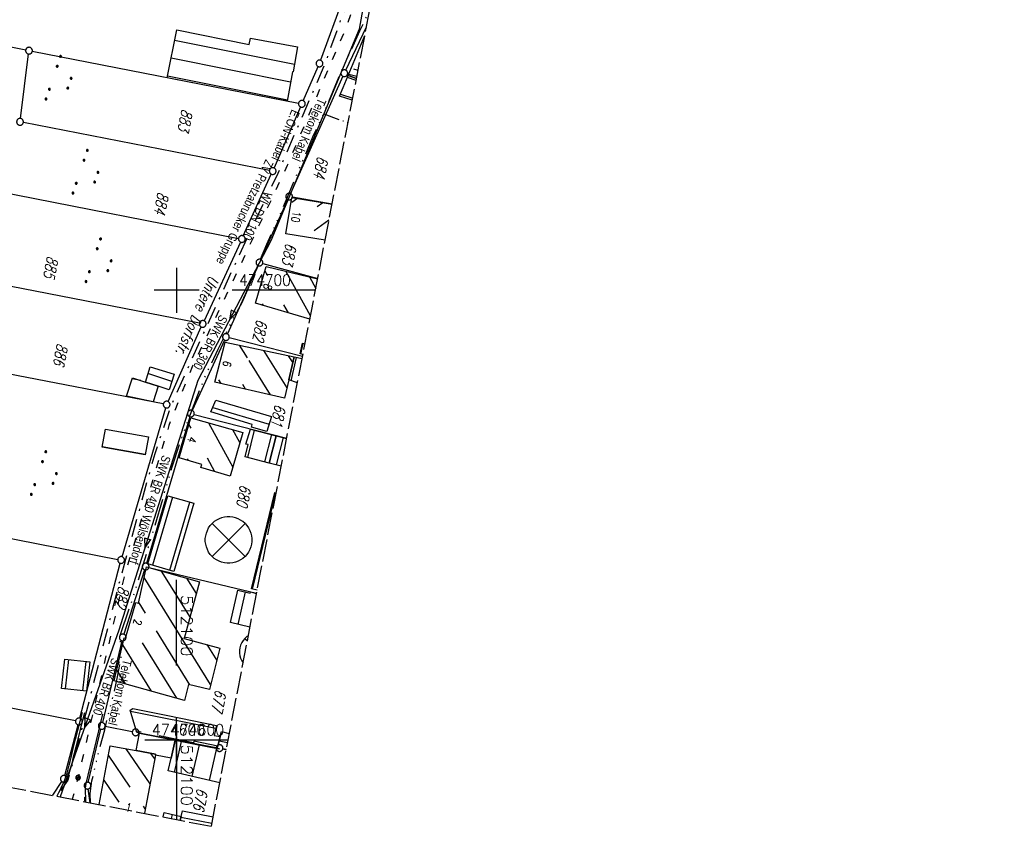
# Model space of a CAD drawing. Extents: x 511826 to 512284, y 474581 to 475544.
# Tile 7 of 29: x 512065 to 512284, y 474581 to 474760. Entities that reach past the tile are written whole.
import ezdxf
from ezdxf.enums import TextEntityAlignment as Align

# ---------------------------------------------------------------- set-up
doc = ezdxf.new("R2010")
doc.units = 0
doc.header["$LTSCALE"] = 10
doc.header["$MEASUREMENT"] = 0
for name, pattern in [('ACAD_ISO03W100', [30, 12, -18]), ('ACAD_ISO14W100', [25.5, 12, -3, 0.5, -3, 0.5, -3, 0.5, -3]), ('LT00', [0]), ('LT08', [0.42, 0.2, -0.1, 0.02, -0.1]), ('LT14', [0.6, 0.5, -0.1])]:
    doc.linetypes.add(name, pattern=pattern)
doc.layers.get('0').update_dxf_attribs({"linetype": 'LT00'})
doc.layers.add('-BLATT_90-RAND', color=7, linetype='LT14', plot=False)
for name, color, linetype in [('ABWASSERLTG', 24, 'LT00'), ('ABWASSERLTG_FLIEßPF', 26, 'Continuous'), ('ABWASSERLTG_TEXT', 26, 'Continuous'), ('DFK_BEB_SCHR', 254, 'LT00'), ('DFK_BEBAUUNG', 250, 'LT00'), ('DFK_BES-WEGE', 255, 'LT00'), ('DFK_FLUR_NR', 250, 'LT00'), ('DFK_GZPKT', 250, 'LT00'), ('DFK_KATASTER', 250, 'LT00'), ('DFK_NUTZUNG', 250, 'LT00'), ('DFK_TOPO-ANL', 252, 'LT00'), ('DFK_TOPO-SYM', 252, 'LT00'), ('STROM_TEXT', 80, 'Continuous'), ('STROM_UNTER', 80, 'LT08'), ('TELEKOM', 210, 'ACAD_ISO14W100'), ('TELEKOM_TEXT', 210, 'Continuous'), ('V90_AFBR_BAB', 250, 'LT00'), ('V90_RASTER', 250, 'LT00'), ('V90_RINNE', 182, 'LT00'), ('V90_W_HAUS', 130, 'LT00'), ('V91_AFBR_BAB', 250, 'LT00'), ('V91_RASTER', 250, 'LT00'), ('V91_RINNE', 182, 'LT00'), ('V91_W_HAUS', 130, 'LT00'), ('WASSERLTG', 130, 'ACAD_ISO03W100'), ('WASSERLTG_TEXT', 130, 'Continuous')]:
    doc.layers.add(name, color=color, linetype=linetype)
doc.styles.get("Standard").update_dxf_attribs({"font": 'romans.shx'})
doc.styles.add('Versorgungsltg', font='ARIAL.TTF', dxfattribs={"width": 0.8, "height": 2})

# ---------------------------------------------------------------- blocks, each defined once
blk = doc.blocks.new('SYMB7111')
at = {"color": 0, "linetype": 'ByBlock'}
for p, q in [((-0.13, 0.202919), (-0.13, 0.177081)), ((-0.125, 0.172895), (-0.125, 0.207105)), ((-0.12, 0.209164), (-0.12, 0.170836)), ((-0.115, 0.170204), (-0.115, 0.209796)), ((-0.11, 0.209164), (-0.11, 0.170836)), ((-0.105, 0.172895), (-0.105, 0.207105)), ((-0.1, 0.202919), (-0.1, 0.177081)), ((-0.095, 0.189874), (-0.095, 0.190146)), ((0.1, 0.202919), (0.1, 0.177081)), ((0.105, 0.172895), (0.105, 0.207105)), ((0.11, 0.209164), (0.11, 0.170836)), ((0.115, 0.170204), (0.115, 0.209796)), ((0.12, 0.209164), (0.12, 0.170836)), ((0.125, 0.172895), (0.125, 0.207105)), ((0.13, 0.202919), (0.13, 0.177081)), ((0.135, 0.189874), (0.135, 0.190146)), ((-0.515, -0.177081), (-0.515, -0.202919)), ((-0.51, -0.207105), (-0.51, -0.172895)), ((-0.505, -0.170836), (-0.505, -0.209164)), ((-0.5, -0.209796), (-0.5, -0.170204)), ((-0.495, -0.170836), (-0.495, -0.209164)), ((-0.49, -0.207105), (-0.49, -0.172895)), ((-0.485, -0.177081), (-0.485, -0.202919)), ((-0.48, -0.190126), (-0.48, -0.189854)), ((-0.285, -0.177081), (-0.285, -0.202919)), ((-0.28, -0.207105), (-0.28, -0.172895)), ((-0.275, -0.170836), (-0.275, -0.209164)), ((-0.27, -0.209796), (-0.27, -0.170204)), ((-0.265, -0.170836), (-0.265, -0.209164)), ((-0.26, -0.207105), (-0.26, -0.172895)), ((-0.255, -0.177081), (-0.255, -0.202919)), ((-0.25, -0.190126), (-0.25, -0.189854)), ((0.255, -0.177081), (0.255, -0.202919)), ((0.26, -0.207105), (0.26, -0.172895)), ((0.265, -0.170836), (0.265, -0.209164)), ((0.27, -0.209796), (0.27, -0.170204)), ((0.275, -0.170836), (0.275, -0.209164)), ((0.28, -0.207105), (0.28, -0.172895)), ((0.285, -0.177081), (0.285, -0.202919)), ((0.29, -0.190126), (0.29, -0.189854)), ((0.485, -0.177081), (0.485, -0.202919)), ((0.49, -0.207105), (0.49, -0.172895)), ((0.495, -0.170836), (0.495, -0.209164)), ((0.5, -0.209796), (0.5, -0.170204)), ((0.505, -0.170836), (0.505, -0.209164)), ((0.51, -0.207105), (0.51, -0.172895)), ((0.515, -0.177081), (0.515, -0.202919)), ((0.52, -0.190126), (0.52, -0.189854))]:
    blk.add_line(p, q, dxfattribs=at)
for points in [[(-0.095, 0.19), (-0.096981, 0.198678), (-0.10253, 0.205637), (-0.11055, 0.209499), (-0.11945, 0.209499), (-0.12747, 0.205637), (-0.133019, 0.198678), (-0.135, 0.19), (-0.133019, 0.181322), (-0.12747, 0.174363), (-0.11945, 0.170501), (-0.11055, 0.170501), (-0.10253, 0.174363), (-0.096981, 0.181322), (-0.095, 0.19)], [(0.135, 0.19), (0.133019, 0.198678), (0.12747, 0.205637), (0.11945, 0.209499), (0.11055, 0.209499), (0.10253, 0.205637), (0.096981, 0.198678), (0.095, 0.19), (0.096981, 0.181322), (0.10253, 0.174363), (0.11055, 0.170501), (0.11945, 0.170501), (0.12747, 0.174363), (0.133019, 0.181322), (0.135, 0.19)], [(-0.48, -0.19), (-0.481981, -0.181322), (-0.48753, -0.174363), (-0.49555, -0.170501), (-0.50445, -0.170501), (-0.51247, -0.174363), (-0.518019, -0.181322), (-0.52, -0.19), (-0.518019, -0.198678), (-0.51247, -0.205637), (-0.50445, -0.209499), (-0.49555, -0.209499), (-0.48753, -0.205637), (-0.481981, -0.198678), (-0.48, -0.19)], [(-0.25, -0.19), (-0.251981, -0.181322), (-0.25753, -0.174363), (-0.26555, -0.170501), (-0.27445, -0.170501), (-0.28247, -0.174363), (-0.288019, -0.181322), (-0.29, -0.19), (-0.288019, -0.198678), (-0.28247, -0.205637), (-0.27445, -0.209499), (-0.26555, -0.209499), (-0.25753, -0.205637), (-0.251981, -0.198678), (-0.25, -0.19)], [(0.29, -0.19), (0.288019, -0.181322), (0.28247, -0.174363), (0.27445, -0.170501), (0.26555, -0.170501), (0.25753, -0.174363), (0.251981, -0.181322), (0.25, -0.19), (0.251981, -0.198678), (0.25753, -0.205637), (0.26555, -0.209499), (0.27445, -0.209499), (0.28247, -0.205637), (0.288019, -0.198678), (0.29, -0.19)], [(0.52, -0.19), (0.518019, -0.181322), (0.51247, -0.174363), (0.50445, -0.170501), (0.49555, -0.170501), (0.48753, -0.174363), (0.481981, -0.181322), (0.48, -0.19), (0.481981, -0.198678), (0.48753, -0.205637), (0.49555, -0.209499), (0.50445, -0.209499), (0.51247, -0.205637), (0.518019, -0.198678), (0.52, -0.19)]]:
    blk.add_lwpolyline(points, dxfattribs=at)
blk = doc.blocks.new('SYMB7301')
at = {"color": 0, "linetype": 'ByBlock'}
for p, q in [((-0.128693, 0), (0, 0.128693)), ((0, -0.128693), (-0.128693, 0)), ((0, 0.128693), (0.128693, 0)), ((0.128693, 0), (0, -0.128693)), ((0.000059, -0.009738), (0.000059, 0.009897)), ((-0.00901, -0.004339), (-0.002225, -0.009749))]:
    blk.add_line(p, q, dxfattribs=at)
for points in [[(-0.002225, 0.009749), (-0.00901, 0.004339), (-0.00901, -0.004339)], [(0.01, 0), (0.006235, 0.007818), (-0.002225, 0.009749)], [(-0.002225, -0.009749), (0.006235, -0.007818), (0.01, 0)]]:
    blk.add_lwpolyline(points, dxfattribs=at)
blk = doc.blocks.new('SYMB7010')
at = {"color": 0, "linetype": 'ByBlock'}
for points in [[(-0.031408, 0.499213), (-0.093728, 0.49134), (-0.15457, 0.475719), (-0.212975, 0.452595), (-0.268021, 0.422333), (-0.31884, 0.385411), (-0.36463, 0.342411), (-0.40467, 0.29401), (-0.438329, 0.240973), (-0.465074, 0.184136), (-0.484486, 0.124395), (-0.496256, 0.062692), (-0.5002, 0)], [(-0.5002, 0), (-0.496256, -0.062692), (-0.484486, -0.124395), (-0.465075, -0.184136), (-0.438329, -0.240973), (-0.404671, -0.29401), (-0.36463, -0.342411), (-0.31884, -0.385411), (-0.268021, -0.422333), (-0.212975, -0.452595), (-0.154571, -0.475719), (-0.093728, -0.49134), (-0.031408, -0.499213), (0.031408, -0.499213)], [(0.5002, 0), (0.496256, 0.062692), (0.484485, 0.124395), (0.465074, 0.184136), (0.438329, 0.240973), (0.40467, 0.29401), (0.36463, 0.342411), (0.31884, 0.385411), (0.268021, 0.422333), (0.212975, 0.452595), (0.15457, 0.475719), (0.093728, 0.49134), (0.031408, 0.499213), (-0.031408, 0.499213)], [(0.031408, -0.499213), (0.093728, -0.491341), (0.15457, -0.475719), (0.212975, -0.452595), (0.268021, -0.422333), (0.31884, -0.385411), (0.36463, -0.342411), (0.404671, -0.294011), (0.438329, -0.240974), (0.465075, -0.184136), (0.484486, -0.124395), (0.496256, -0.062692), (0.500201, 0)]]:
    blk.add_lwpolyline(points, dxfattribs=at)
blk = doc.blocks.new('SYMB1120')
at = {"color": 0, "linetype": 'ByBlock'}
for p, q in [((-0.465, -0.183), (0.183, 0.465)), ((-0.183, -0.465), (0.465, 0.183))]:
    blk.add_line(p, q, dxfattribs=at)
for points in [[(-0.031395, 0.499013, 0), (-0.093691, 0.491144, 0), (-0.154509, 0.475528, 0), (-0.21289, 0.452414, 0), (-0.267913, 0.422164, 0), (-0.318712, 0.385257, 0), (-0.364484, 0.342274, 0), (-0.404509, 0.293893, 0), (-0.438154, 0.240877, 0), (-0.464888, 0.184062, 0), (-0.484292, 0.124345, 0), (-0.496058, 0.062667, 0), (-0.5, 0, 0)], [(-0.5, 0, 0), (-0.496058, -0.062667, 0), (-0.484292, -0.124345, 0), (-0.464888, -0.184062, 0), (-0.438154, -0.240877, 0), (-0.404509, -0.293893, 0), (-0.364485, -0.342274, 0), (-0.318712, -0.385257, 0), (-0.267914, -0.422164, 0), (-0.21289, -0.452414, 0), (-0.154509, -0.475529, 0), (-0.093691, -0.491144, 0), (-0.031395, -0.499014, 0), (0.031395, -0.499014, 0)], [(0.5, 0, 0), (0.496057, 0.062667, 0), (0.484292, 0.124345, 0), (0.464888, 0.184062, 0), (0.438153, 0.240877, 0), (0.404509, 0.293893, 0), (0.364484, 0.342274, 0), (0.318712, 0.385257, 0), (0.267913, 0.422164, 0), (0.21289, 0.452414, 0), (0.154509, 0.475528, 0), (0.093691, 0.491144, 0), (0.031395, 0.499013, 0), (-0.031395, 0.499013, 0)], [(0.031395, -0.499014, 0), (0.093691, -0.491144, 0), (0.154509, -0.475529, 0), (0.21289, -0.452414, 0), (0.267914, -0.422164, 0), (0.318712, -0.385257, 0), (0.364485, -0.342274, 0), (0.404509, -0.293893, 0), (0.438154, -0.240877, 0), (0.464889, -0.184062, 0), (0.484292, -0.124345, 0), (0.496058, -0.062667, 0), (0.5, 0, 0)]]:
    blk.add_polyline3d(points, dxfattribs=at)
blk = doc.blocks.new('ABWASSER-FLIEßPF')
at = {"layer": 'ABWASSERLTG_FLIEßPF'}
for p, q in [((0, 0), (-0.211, 0.07)), ((-0.211, 0.07), (-0.211, -0.07)), ((-0.211, -0.07), (0, 0))]:
    blk.add_line(p, q, dxfattribs=at)

msp = doc.modelspace()

# ---------------------------------------------------------------- linework, layer by layer
at = {"layer": '-BLATT_90-RAND'}
msp.add_lwpolyline([(512002.38, 475543.56), (511825.98, 474635.53), (512107.72, 474580.8), (512284.11, 475488.83), (512002.38, 475543.56)], dxfattribs=at)
at = {"layer": 'ABWASSERLTG', "flags": 128}
msp.add_lwpolyline([(512150.73, 474831.77), (512149.95, 474810.69), (512140.58, 474758.05), (512120.99, 474710.99), (512104.7, 474679.95), (512087.15, 474624.38), (512074.12, 474587.33)], dxfattribs=at)
at = {"layer": 'DFK_BEB_SCHR'}
for p, q in [((512126.19, 474750.16), (512099.54, 474755.54)), ((512125.36, 474746.24), (512098.76, 474751.62)), ((512140.36, 474748.86), (512139.43, 474749.17)), ((512097.98, 474747.69), (512124.66, 474742.31)), ((512139.93, 474746.64), (512138, 474747.29)), ((512136.42, 474743.6), (512139.16, 474742.68)), ((512126.94, 474720.43), (512125.66, 474719.52)), ((512131.26, 474718.6), (512132.52, 474719.49)), ((512133.89, 474715.56), (512130.61, 474713.22)), ((512119.63, 474704.32), (512120.2, 474703.28)), ((512129.76, 474694.28), (512124.26, 474704.22)), ((512129.53, 474702.95), (512130.95, 474700.39)), ((512119.33, 474696.61), (512119.11, 474697)), ((512123.8, 474696.78), (512124.79, 474694.99)), ((512113.93, 474687.8), (512115.71, 474684.95)), ((512127.6, 474685.81), (512128.14, 474688.17)), ((512124.56, 474678.32), (512119.38, 474686.62)), ((512124.83, 474685.44), (512125.83, 474683.83)), ((512116.06, 474684.38), (512120.84, 474676.73)), ((512125.46, 474679.87), (512126.65, 474685.05)), ((512098.94, 474679.73), (512093.63, 474681.45)), ((512092.01, 474679.91), (512090.09, 474680.32)), ((512109.34, 474680.05), (512109.82, 474679.27)), ((512115.33, 474678), (512114.69, 474679.03)), ((512088.85, 474676.49), (512094.79, 474675.23)), ((512108.04, 474673.93), (512120.57, 474670.24)), ((512103.2, 474669.32), (512102.72, 474670.2)), ((512107.11, 474670.51), (512112.5, 474660.69)), ((512114.07, 474666.15), (512112.52, 474668.96)), ((512117.28, 474668.89), (512115.73, 474662.84)), ((512119.6, 474661.83), (512121.16, 474667.9)), ((512123.72, 474667.25), (512122.16, 474661.18)), ((512093.03, 474663.47), (512083.47, 474665.19)), ((512102.38, 474662.51), (512102.57, 474662.15)), ((512108.51, 474659.65), (512106.87, 474662.63)), ((512116.89, 474633.51), (512122.06, 474654.94)), ((512099.1, 474654), (512094.62, 474638.86)), ((512098.46, 474637.76), (512102.93, 474652.87)), ((512096.58, 474637.55), (512102.98, 474627.26)), ((512107.57, 474612.3), (512092.78, 474636.09)), ((512104.41, 474632.54), (512102.28, 474635.95)), ((512113.69, 474625.7), (512115.31, 474632.91)), ((512091.56, 474630.47), (512092.97, 474628.2)), ((512095.45, 474624.23), (512102.87, 474612.29)), ((512087.96, 474621.12), (512094.33, 474610.87)), ((512100.02, 474609.29), (512092.39, 474621.56)), ((512106.74, 474621.21), (512108.93, 474617.68)), ((512075.94, 474617.89), (512075.19, 474611.39)), ((512079.16, 474610.93), (512079.91, 474617.43)), ((512088.63, 474612.46), (512086.67, 474615.61)), ((512108.72, 474602.52), (512089.71, 474606.36)), ((512091.06, 474602.01), (512092.08, 474601.8)), ((512096.1, 474600.99), (512103.78, 474599.44)), ((512099.67, 474599.94), (512096.1, 474600.62)), ((512088.72, 474598.04), (512094.07, 474590.22)), ((512099.51, 474592.78), (512101.07, 474599.67)), ((512105, 474598.91), (512103.41, 474591.88)), ((512107.3, 474590.99), (512108.93, 474598.16)), ((512111.32, 474599.36), (512109.45, 474599.74)), ((512089.7, 474589.53), (512084.82, 474596.65)), ((512095.12, 474595.78), (512094.27, 474597.01)), ((512095.29, 474596.7), (512098.78, 474596.03)), ((512083.78, 474591.09), (512087.14, 474586.19)), ((512093.02, 474584.67), (512092.62, 474585.26)), ((512099.02, 474583.45), (512098.81, 474582.53)), ((512107.84, 474581.43), (512100.95, 474582.75))]:
    msp.add_line(p, q, dxfattribs=at)
at = {"layer": 'DFK_BEBAUUNG'}
for points in [[(512100.01, 474757.92, 0), (512116.15, 474754.66, 0), (512116.44, 474756.01, 0), (512126.92, 474754.12, 0), (512125.9, 474748.55, 0), (512125.78, 474748.57, 0), (512124.61, 474742.03, 0), (512117.63, 474743.36, 0), (512097.89, 474747.25, 0), (512100.01, 474757.92, 0)], [(512140.02, 474747.1, 0), (512138.18, 474747.71, 0), (512141.86, 474756.6, 0)], [(512139.07, 474742.22, 0), (512136.24, 474743.17, 0), (512137.05, 474745.06, 0), (512138.18, 474747.71, 0), (512140.02, 474747.1, 0)], [(512133.03, 474711.12, 0), (512124.31, 474712.52, 0), (512125.65, 474720.65, 0)], [(512125.65, 474720.65, 0), (512134.59, 474719.15, 0)], [(512117.56, 474697.13, 0), (512119.9, 474705.27, 0), (512131.36, 474702.51, 0)], [(512129.62, 474693.56, 0), (512117.56, 474697.13, 0)], [(512124.96, 474680.05, 0), (512124.02, 474675.99, 0), (512108.53, 474679.57, 0), (512110.82, 474688.47, 0), (512126.14, 474685.16, 0), (512124.96, 474680.05, 0)], [(512127.45, 474685.85, 0), (512127.99, 474688.21, 0), (512128.55, 474688.07, 0)], [(512128.09, 474685.69, 0), (512127.45, 474685.85, 0)], [(512124.96, 474680.05, 0), (512126.14, 474685.16, 0), (512127.91, 474684.78, 0)], [(512095.89, 474678.66, 0), (512093.04, 474679.58, 0), (512094.13, 474683, 0), (512099.47, 474681.31, 0), (512098.32, 474677.86, 0), (512095.89, 474678.66, 0)], [(512094.77, 474675.16, 0), (512088.83, 474676.42, 0), (512090.15, 474680.51, 0), (512093.04, 474679.58, 0), (512095.89, 474678.66, 0), (512094.77, 474675.16, 0)], [(512126.86, 474679.37, 0), (512124.96, 474680.05, 0)], [(512108.69, 474675.57, 0), (512121.07, 474671.92, 0), (512120.08, 474668.57, 0), (512116.66, 474669.58, 0), (512116.83, 474670.15, 0), (512107.64, 474672.94, 0), (512108.69, 474675.57, 0)], [(512100.55, 474662.75, 0), (512103.14, 474671.65, 0), (512114.7, 474668.34, 0), (512111.92, 474658.67, 0), (512105.39, 474660.55, 0), (512105.6, 474661.26, 0), (512100.55, 474662.75, 0)], [(512093.02, 474663.39, 0), (512083.45, 474665.11, 0), (512084.17, 474669.12, 0), (512093.74, 474667.4, 0), (512093.02, 474663.39, 0)], [(512122.14, 474667.65, 0), (512120.58, 474661.58, 0), (512115.22, 474662.97, 0), (512115.9, 474665.68, 0), (512115.42, 474665.8, 0), (512116.4, 474669.12, 0), (512122.14, 474667.65, 0)], [(512120.58, 474661.58, 0), (512122.14, 474667.65, 0), (512124.47, 474667.05, 0)], [(512123.27, 474660.89, 0), (512120.58, 474661.58, 0)], [(512116.65, 474633.57, 0), (512121.82, 474655, 0), (512122.11, 474654.93, 0)], [(512093.56, 474639.16, 0), (512098.04, 474654.31, 0), (512103.79, 474652.62, 0), (512099.4, 474637.49, 0), (512093.56, 474639.16, 0)], [(512086.1, 474613.16, 0), (512088.32, 474622.68, 0), (512088.66, 474622.6, 0), (512090.89, 474630.6, 0), (512091.55, 474630.43, 0), (512093.3, 474638.47, 0), (512105.12, 474635.16, 0), (512101.71, 474622.57, 0), (512109.63, 474620.43, 0), (512107.29, 474611.19, 0), (512102.62, 474612.35, 0), (512101.74, 474608.81, 0), (512086.1, 474613.16, 0)], [(512111.97, 474626.1, 0), (512113.6, 474633.32, 0), (512116.37, 474632.66, 0), (512116.43, 474632.93, 0), (512117.78, 474632.6, 0)], [(512117.91, 474633.27, 0), (512116.65, 474633.57, 0)], [(512116.32, 474625.09, 0), (512111.97, 474626.1, 0)], [(512080.7, 474617.34, 0), (512079.95, 474610.84, 0), (512074.41, 474611.48, 0), (512075.16, 474617.98, 0), (512080.7, 474617.34, 0)], [(512099.67, 474599.94, 0), (512091.75, 474601.54, 0), (512091.17, 474601.66, 0), (512089.63, 474606.63, 0), (512090.27, 474606.96, 0), (512098.04, 474605.46, 0), (512108.9, 474603.23, 0), (512108.34, 474601.01, 0), (512109.69, 474600.74, 0), (512109.19, 474598.64, 0), (512103.83, 474599.7, 0), (512103.72, 474599.16, 0), (512099.67, 474599.94, 0)], [(512095.31, 474596.81, 0), (512091, 474597.63, 0), (512091.75, 474601.54, 0), (512099.67, 474599.94, 0), (512098.77, 474595.98, 0), (512095.28, 474596.65, 0), (512095.31, 474596.81, 0)], [(512098.77, 474595.98, 0), (512099.67, 474599.94, 0), (512103.72, 474599.16, 0), (512109.07, 474598.13, 0), (512109.51, 474598.04, 0)], [(512109.51, 474598.04, 0), (512109.07, 474598.13, 0), (512109.19, 474598.64, 0), (512109.69, 474600.74, 0), (512109.95, 474601.86, 0), (512111.72, 474601.44, 0)], [(512082.76, 474585.65, 0), (512085.2, 474598.67, 0), (512091, 474597.63, 0), (512095.31, 474596.81, 0), (512095.28, 474596.65, 0), (512092.84, 474583.69, 0)], [(512111.03, 474597.85, 0), (512110.27, 474598.02, 0)], [(512110.27, 474598.02, 0), (512111.03, 474597.85, 0)], [(512109.59, 474590.47, 0), (512098.11, 474593.1, 0), (512098.77, 474595.98, 0)], [(512097.01, 474582.88, 0), (512097.25, 474583.84, 0), (512101.01, 474583.02, 0)], [(512100.82, 474582.14, 0), (512101.01, 474583.02, 0), (512101.28, 474584.24, 0)], [(512101.01, 474583.02, 0), (512100.82, 474582.14, 0)], [(512101.28, 474584.24, 0), (512108.13, 474582.92, 0)]]:
    msp.add_polyline3d(points, dxfattribs=at)
at = {"layer": 'DFK_KATASTER'}
for p, q in [((512140.21, 474773.69), (512132.03, 474751.13)), ((512137.62, 474748.92), (512142.25, 474758.58)), ((512066.42, 474753.4), (512052.49, 474756.12)), ((512065.25, 474738.18), (512067.07, 474752.52)), ((512067.9, 474753.12), (512127.12, 474741.58)), ((512128.16, 474742.13), (512131.47, 474749.74)), ((512136.99, 474747.56), (512125.34, 474721.5)), ((512138.03, 474748.08), (512140.12, 474747.62)), ((512127.56, 474740.75), (512121.67, 474727.18)), ((512120.63, 474726.63), (512065.9, 474737.3)), ((512114.83, 474712.07), (512121.06, 474725.81)), ((512048.45, 474724.26), (512113.78, 474711.53)), ((512134.59, 474719.14), (512125.77, 474720.69)), ((512118.73, 474706.82), (512124.72, 474720.14)), ((512114.21, 474710.71), (512106.11, 474693.19)), ((512118.11, 474705.46), (512111.28, 474690.27)), ((512119.14, 474705.94), (512131.38, 474702.61)), ((512105.06, 474692.65), (512045.91, 474704.16)), ((512098.09, 474675.24), (512105.49, 474691.83)), ((512110.66, 474688.91), (512103.48, 474673.25)), ((512128.01, 474685.29), (512111.7, 474689.41)), ((512097.04, 474674.7), (512043.5, 474685.12)), ((512087.86, 474640.74), (512097.57, 474673.84)), ((512103.9, 474672.38), (512124.48, 474667.1)), ((512102.96, 474671.85), (512093.32, 474639.27)), ((512039, 474649.47), (512086.91, 474640.16)), ((512078.45, 474604.83), (512087.46, 474639.29)), ((512092.88, 474637.84), (512088.24, 474623.51)), ((512093.84, 474638.37), (512117.78, 474632.61)), ((512087.84, 474622.07), (512083.51, 474603.85)), ((512077.52, 474604.24), (512034.32, 474612.65)), ((512075.11, 474592.08), (512078.07, 474603.37)), ((512080.35, 474590.57), (512083.17, 474602.39)), ((512090.14, 474601.84), (512084.08, 474602.98)), ((512091.62, 474601.56), (512108.8, 474598.33)), ((512110.27, 474598.02), (512111.03, 474597.84)), ((512072.48, 474587.75), (512074.5, 474590.73)), ((512080.78, 474586.04), (512080.3, 474589.1))]:
    msp.add_line(p, q, dxfattribs=at)
at = {"layer": 'DFK_TOPO-ANL'}
for p, q in [((512115.21, 474648.12), (512107.89, 474640.8)), ((512115.21, 474640.8), (512107.89, 474648.12)), ((512115.19, 474622.59), (512115.73, 474622.05))]:
    msp.add_line(p, q, dxfattribs=at)
for points in [[(512107.89, 474640.8, 0), (512107.47, 474641.27, 0), (512107.12, 474641.78, 0), (512106.83, 474642.34, 0), (512106.61, 474642.92, 0), (512106.46, 474643.53, 0), (512106.38, 474644.15, 0), (512106.38, 474644.77, 0), (512106.46, 474645.39, 0), (512106.61, 474646, 0), (512106.83, 474646.58, 0), (512107.12, 474647.14, 0), (512107.47, 474647.65, 0), (512107.89, 474648.12, 0)], [(512115.21, 474648.12, 0), (512114.74, 474648.54, 0), (512114.23, 474648.89, 0), (512113.67, 474649.18, 0), (512113.09, 474649.4, 0), (512112.48, 474649.55, 0), (512111.86, 474649.63, 0), (512111.24, 474649.63, 0), (512110.62, 474649.55, 0), (512110.01, 474649.4, 0), (512109.43, 474649.18, 0), (512108.87, 474648.89, 0), (512108.36, 474648.54, 0), (512107.89, 474648.12, 0)], [(512115.21, 474648.12, 0), (512115.63, 474647.65, 0), (512115.98, 474647.14, 0), (512116.27, 474646.58, 0), (512116.49, 474646, 0), (512116.64, 474645.39, 0), (512116.72, 474644.77, 0), (512116.72, 474644.15, 0), (512116.64, 474643.53, 0), (512116.49, 474642.92, 0), (512116.27, 474642.34, 0), (512115.98, 474641.78, 0), (512115.63, 474641.27, 0), (512115.21, 474640.8, 0)], [(512115.21, 474640.8, 0), (512114.74, 474640.38, 0), (512114.23, 474640.03, 0), (512113.67, 474639.74, 0), (512113.09, 474639.52, 0), (512112.48, 474639.37, 0), (512111.86, 474639.29, 0), (512111.24, 474639.29, 0), (512110.62, 474639.37, 0), (512110.01, 474639.52, 0), (512109.43, 474639.74, 0), (512108.87, 474640.03, 0), (512108.36, 474640.38, 0), (512107.89, 474640.8, 0)], [(512115.19, 474622.59, 0), (512114.8, 474622.14, 0), (512114.48, 474621.64, 0), (512114.23, 474621.09, 0), (512114.06, 474620.52, 0), (512113.98, 474619.93, 0), (512113.98, 474619.33, 0), (512114.06, 474618.74, 0), (512114.23, 474618.17, 0), (512114.48, 474617.62, 0), (512114.78, 474617.16, 0)], [(512115.95, 474623.18, 0), (512115.64, 474622.98, 0), (512115.19, 474622.59, 0)]]:
    msp.add_polyline3d(points, dxfattribs=at)
at = {"layer": 'STROM_UNTER', "ltscale": 2, "flags": 128}
msp.add_lwpolyline([(512093.93, 474970.7), (512084.28, 474968.63), (512088.83, 474951.31), (512090.61, 474946.67), (512106.23, 474913.84), (512129.77, 474864.79), (512131.87, 474861.44), (512128.47, 474859.89), (512132.52, 474860.54), (512141.16, 474846.71), (512146, 474839.3), (512147.07, 474805.77), (512143.86, 474787), (512141.5, 474774.17), (512132.85, 474749.98), (512128.87, 474740.88), (512122.5, 474725.98), (512116.22, 474712.84), (512106.7, 474692.08), (512098.63, 474674.03), (512095.12, 474663.61), (512087.44, 474635.8), (512079.22, 474603.67), (512075.81, 474591.06), (512073.3, 474587.49)], dxfattribs=at)
at = {"layer": 'TELEKOM', "ltscale": 0.05, "flags": 128}
msp.add_lwpolyline([(512080.84, 474586.03), (512080.84, 474586.04), (512080.79, 474588.1), (512081.17, 474590.91), (512082.15, 474595.2), (512083, 474598.52), (512084.03, 474602.27), (512084.73, 474605.36), (512086, 474610.06), (512086.87, 474614.04), (512087.7, 474618.6), (512087.46, 474623.21), (512090.19, 474631.29), (512093.74, 474642.88), (512099.02, 474660.72), (512101.45, 474668.06), (512103.05, 474672.47), (512104.71, 474676.73), (512106.43, 474680.99), (512109.27, 474686.9), (512112.65, 474693.74), (512114.6, 474697.28), (512117.56, 474704.26), (512120.05, 474710.2), (512122.71, 474716.05), (512124.67, 474720.66), (512126.92, 474726.08), (512130.29, 474734.12), (512132.9, 474739.62), (512136.46, 474748.29), (512140.78, 474757.69), (512142.98, 474762.32)], dxfattribs=at)
at = {"layer": 'TELEKOM', "ltscale": 0.03, "flags": 128}
msp.add_lwpolyline([(512132.71, 474739.21), (512138.11, 474737.26)], dxfattribs=at)
at = {"layer": 'V90_AFBR_BAB'}
for p, q in [((512074.16, 474589.01), (512074.51, 474588.84)), ((512079.58, 474587.26), (512079.78, 474587.27))]:
    msp.add_line(p, q, dxfattribs=at)
for points in [[(512074.51, 474588.84), (512074.85, 474589.54), (512075.18, 474590.25), (512075.5, 474590.96), (512075.79, 474591.68), (512076.09, 474592.52), (512076.35, 474593.37), (512076.59, 474594.23), (512076.81, 474595.09), (512077.02, 474595.96), (512077.65, 474598.51), (512078.29, 474601.05), (512078.93, 474603.59), (512079.57, 474606.13)], [(512079.78, 474587.27), (512079.71, 474588.29), (512079.73, 474589.31), (512079.85, 474590.32), (512083.61, 474605.75)], [(512073.37, 474587.48), (512073.43, 474587.59), (512073.8, 474588.3), (512074.16, 474589.01)], [(512079.62, 474586.26), (512079.61, 474586.61), (512079.58, 474587.26)]]:
    msp.add_lwpolyline(points, dxfattribs=at)
at = {"layer": 'V90_RASTER'}
for p, q in [((512100, 474705), (512100, 474695)), ((512105, 474700), (512095, 474700)), ((512130.87, 474700), (512112.37, 474700)), ((512092.94, 474600), (512111.44, 474600)), ((512100, 474600.8), (512100, 474582.3))]:
    msp.add_line(p, q, dxfattribs=at)
at = {"layer": 'V90_RINNE'}
for points in [[(512074.16, 474589.01), (512074.48, 474589.7), (512074.8, 474590.4), (512075.1, 474591.1), (512075.37, 474591.81), (512075.66, 474592.65), (512075.9, 474593.5), (512076.12, 474594.37), (512076.33, 474595.23), (512076.53, 474596.1), (512077.01, 474598.13), (512077.5, 474600.15), (512078.01, 474602.17), (512078.53, 474604.18), (512079.05, 474606.19)], [(512079.81, 474586.22), (512079.8, 474586.63), (512079.78, 474587.27)]]:
    msp.add_lwpolyline(points, dxfattribs=at)
at = {"layer": 'V91_AFBR_BAB'}
for points in [[(512079.78, 474587.27), (512079.71, 474588.29), (512079.73, 474589.31), (512079.85, 474590.32), (512083.61, 474605.75)], [(512073.37, 474587.48), (512073.43, 474587.59), (512073.8, 474588.3), (512074.16, 474589.01)]]:
    msp.add_lwpolyline(points, dxfattribs=at)
at = {"layer": 'V91_RASTER'}
for p, q in [((512100, 474616.55), (512100, 474635.64)), ((512100, 474595), (512100, 474605)), ((512100, 474595), (512100, 474605)), ((512097.15, 474600), (512111.44, 474600))]:
    msp.add_line(p, q, dxfattribs=at)
at = {"layer": 'V91_RINNE'}
for p, q in [((512074.16, 474589.01), (512074.51, 474588.84)), ((512079.58, 474587.26), (512079.78, 474587.27))]:
    msp.add_line(p, q, dxfattribs=at)
for points in [[(512074.16, 474589.01), (512074.48, 474589.7), (512074.8, 474590.4), (512075.1, 474591.1), (512075.37, 474591.81), (512075.66, 474592.65), (512075.9, 474593.5), (512076.12, 474594.37), (512076.33, 474595.23), (512076.53, 474596.1), (512077.01, 474598.13), (512077.5, 474600.15), (512078.01, 474602.17), (512078.53, 474604.18), (512079.05, 474606.19)], [(512074.51, 474588.84), (512074.85, 474589.54), (512075.18, 474590.25), (512075.5, 474590.96), (512075.79, 474591.68), (512076.09, 474592.52), (512076.35, 474593.37), (512076.59, 474594.23), (512076.81, 474595.09), (512077.02, 474595.96), (512077.65, 474598.51), (512078.29, 474601.05), (512078.93, 474603.59), (512079.57, 474606.13)], [(512079.62, 474586.26), (512079.61, 474586.61), (512079.58, 474587.26)], [(512079.81, 474586.22), (512079.8, 474586.63), (512079.78, 474587.27)]]:
    msp.add_lwpolyline(points, dxfattribs=at)
at = {"layer": 'WASSERLTG', "ltscale": 0.015, "flags": 128}
msp.add_lwpolyline([(512143.49, 475102.97), (512142.55, 475100.51), (512128.11, 475069.63), (512125.77, 475064.96), (512120.49, 475054.72), (512115.03, 475044.61), (512108.93, 475030.53), (512107.56, 475025.92), (512095.23, 475000.24), (512089.11, 474985.34), (512088.05, 474982.33), (512087.3, 474979.06), (512088.27, 474968.5), (512088.58, 474965.7), (512088.67, 474961.76), (512089.69, 474954.7), (512094.39, 474941.54), (512095.8, 474939.68), (512109.32, 474912.06), (512116.95, 474897.16), (512123.78, 474882.08), (512132.42, 474863.41), (512139.3, 474851.62), (512145.95, 474840.12), (512147.72, 474836.09), (512147.99, 474828.79), (512147.99, 474803.74), (512147.15, 474795.61), (512145.33, 474786.27), (512142.58, 474772.91), (512139.77, 474764.62), (512137.9, 474758.96), (512124.62, 474727.75), (512111.55, 474700.03), (512103.45, 474682.99), (512098.26, 474669.92), (512091.41, 474646.56), (512088.4, 474636.71), (512078.08, 474591.62), (512076.79, 474586.81)], dxfattribs=at)

# ---------------------------------------------------------------- block references
at = {"layer": 'ABWASSERLTG_FLIEßPF', "yscale": 10, "zscale": 10}
for p, xscale, rotation in [((512111.75, 474693.39), 9.999999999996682, 242.2952486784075), ((512092.92, 474642.67), 10.0000000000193, 252.475704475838), ((512079.52, 474602.68), 9.999999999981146, 250.622739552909)]:
    msp.add_blockref('ABWASSER-FLIEßPF', p, dxfattribs=dict(at, xscale=xscale, rotation=rotation))
at = {"layer": 'DFK_GZPKT', "xscale": 1.499999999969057, "yscale": 1.5, "zscale": 1.5, "rotation": 251.2881100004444}
for p in [(512067.16, 474753.26), (512131.77, 474750.43), (512137.3, 474748.24), (512127.86, 474741.44), (512065.16, 474737.44), (512121.37, 474726.49), (512125.03, 474720.82), (512114.52, 474711.39), (512118.42, 474706.14), (512105.8, 474692.51), (512110.97, 474689.59), (512097.78, 474674.56), (512103.17, 474672.57), (512087.65, 474640.02), (512093.11, 474638.55), (512088.01, 474622.8), (512078.26, 474604.1), (512083.34, 474603.12), (512090.88, 474601.7), (512109.54, 474598.19), (512074.92, 474591.35), (512080.18, 474589.84)]:
    msp.add_blockref('SYMB7010', p, dxfattribs=at)
at = {"layer": 'DFK_NUTZUNG', "xscale": 10, "yscale": 10, "zscale": 10, "rotation": 251.28826}
for p in [(512074.36, 474746.63), (512080.33, 474725.73), (512083.26, 474706.05), (512071.09, 474658.73)]:
    msp.add_blockref('SYMB7111', p, dxfattribs=at)
at = {"layer": 'DFK_TOPO-SYM', "xscale": 0.1, "yscale": 0.1, "zscale": 0.1, "rotation": 359.99968}
for p in [(512127.05, 474727.72), (512093.53, 474660.97)]:
    msp.add_blockref('SYMB7301', p, dxfattribs=at)
at = {"layer": 'V90_W_HAUS', "rotation": 259.0065042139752}
msp.add_blockref('SYMB1120', (512078.08, 474591.62), dxfattribs=at)
at = {"layer": 'V91_W_HAUS', "rotation": 260.3880065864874}
msp.add_blockref('SYMB1120', (512078.08, 474591.62), dxfattribs=at)

# ---------------------------------------------------------------- texts
at = {"layer": 'ABWASSERLTG_TEXT', "style": 'Versorgungsltg', "width": 0.8}
for s, rotation, p in [('SWK BR 300', 242.7825, (512106.62, 474688.82)), ('SWK BR 400', 252, (512094.8, 474657.18)), ('Wölsendorf', 253.8886, (512091.02, 474644.86)), ('SWK BR 400', 251, (512083.46, 474612.15))]:
    msp.add_text(s, height=2, rotation=rotation, dxfattribs=at).set_placement(p, align=Align.CENTER)
at = {"layer": 'DFK_BEBAUUNG', "width": 0.8}
for s, rotation, p in [('10', -99.3575, (512125.87, 474717.66)), ('8', -106.0355, (512119.57, 474701.59)), ('6', -104.4308, (512110.5, 474684.43)), ('4', -106.2246, (512102.69, 474667.59)), ('2', -105.5767, (512090.61, 474626.99)), ('1', -14.0378, (512088.51, 474584.26))]:
    msp.add_text(s, height=1.8, rotation=rotation, dxfattribs=at).set_placement(p)
at = {"layer": 'DFK_BES-WEGE', "oblique": 13.754, "width": 0.75}
msp.add_text('Untere Dorfstr.', height=2.5, rotation=246.0387, dxfattribs=at).set_placement((512107.36, 474703.43))
at = {"layer": 'DFK_FLUR_NR', "oblique": 13.754, "width": 0.75}
for s, p in [('883', (512101.17, 474740.37)), ('684', (512131.35, 474729.95)), ('884', (512095.86, 474721.95)), ('683', (512124.31, 474710.65)), ('885', (512071.28, 474707.72)), ('682', (512117.82, 474693.69)), ('886', (512073.44, 474688.31)), ('681', (512121.91, 474674.79)), ('680', (512114.19, 474656.92)), ('882', (512087.1, 474634.32)), ('677', (512108.65, 474611.34)), ('676', (512104.56, 474589.44))]:
    msp.add_text(s, height=2.5, rotation=259.0065, dxfattribs=at).set_placement(p)
at = {"layer": 'STROM_TEXT', "style": 'Versorgungsltg', "width": 0.8}
msp.add_text('E.ON-Kabel', height=2, rotation=247.3498, dxfattribs=at).set_placement((512123.34, 474734.82), align=Align.CENTER)
at = {"layer": 'TELEKOM_TEXT', "style": 'Versorgungsltg', "width": 0.8}
for rotation, p in [(246.3858, (512128.54, 474736.07)), (256.7242, (512086.41, 474610.8))]:
    msp.add_text('Telekom Kabel', height=2, rotation=rotation, dxfattribs=at).set_placement(p, align=Align.CENTER)
at = {"layer": 'V90_RASTER'}
for s, rotation, width, p in [(' 474700', 359.9989, 0.893, (512112.37, 474701)), (' 474600', 359.9989, 0.921, (512092.94, 474601)), (' 512100', 269.9989, 1.063, (512101, 474600.8))]:
    msp.add_text(s, height=2.5, rotation=rotation, dxfattribs=dict(at, width=width)).set_placement(p)
at = {"layer": 'V91_RASTER'}
for s, rotation, width, p in [(' 512100', 270.001, 1.063, (512101, 474634.05)), (' 474600', 0.001, 0.921, (512097.15, 474601))]:
    msp.add_text(s, height=2.5, rotation=rotation, dxfattribs=dict(at, width=width)).set_placement(p)
at = {"layer": 'WASSERLTG_TEXT', "style": 'Versorgungsltg', "width": 0.8}
for s, rotation, p in [('ZV Pretzabrucker Gruppe', 244.13, (512114.28, 474717.76)), ('WL DN 100', 244.8933, (512117.07, 474716.9))]:
    msp.add_text(s, height=2, rotation=rotation, dxfattribs=at).set_placement(p, align=Align.CENTER)

doc.saveas('drawing.dxf')
